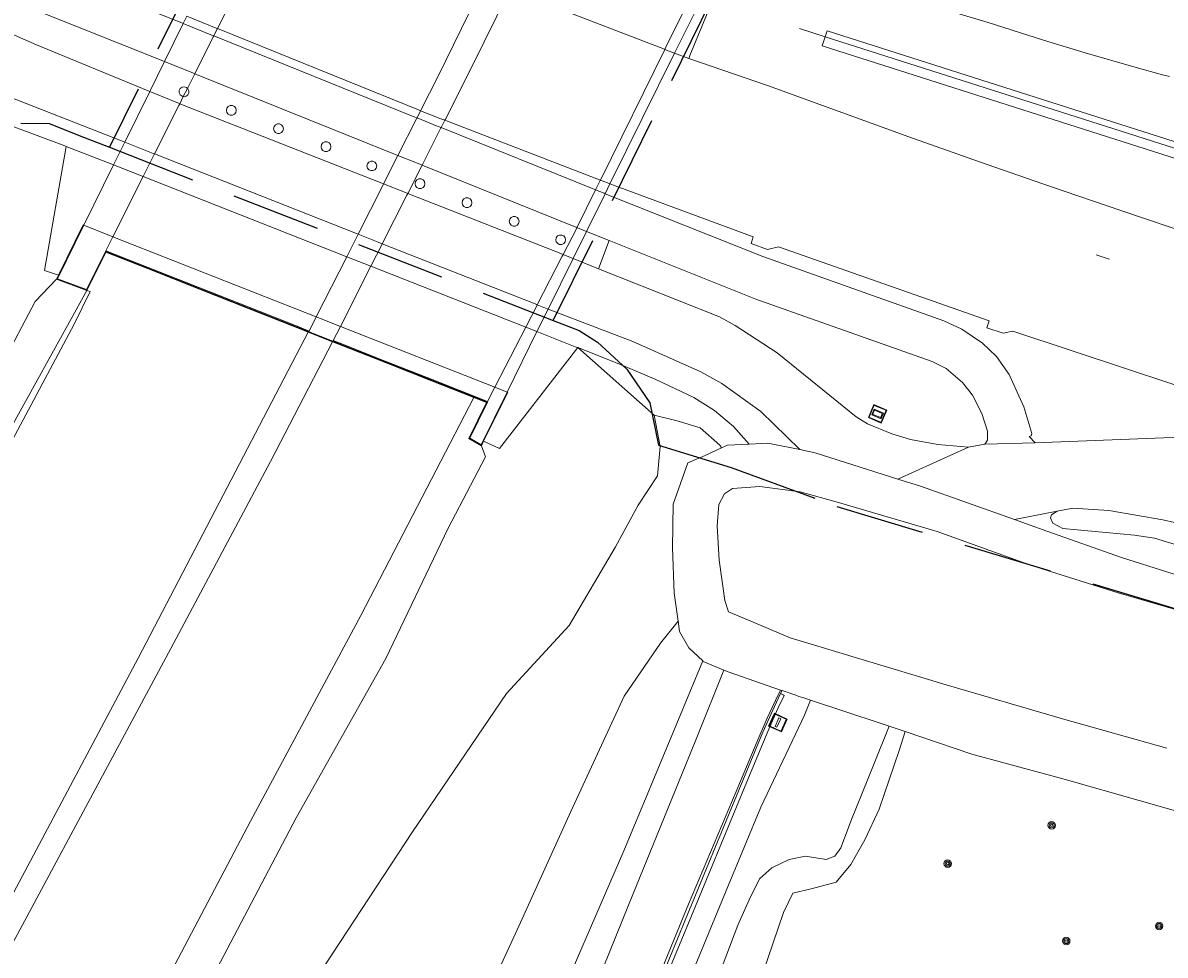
# Model space of a CAD drawing. Header units: metres. Extents: x 89872 to 94585, y 463299 to 469000.
# Tile 68 of 230: x 90991 to 91072, y 464530 to 464596. Entities that reach past the tile are written whole.
import ezdxf
from ezdxf.enums import TextEntityAlignment as Align

# ---------------------------------------------------------------- set-up
doc = ezdxf.new("R2010")
doc.units = ezdxf.units.M
doc.linetypes.add('HIDDEN', pattern=[9.525, 6.35, -3.175])
doc.layers.get('0').update_dxf_attribs({"linetype": 'CONTINUOUS'})
for name, color, linetype, lineweight in [('B-WE-GR-BEPLANTING_CULTUUR-G', 251, 'CONTINUOUS', 13), ('B-WE-GR-BOOM-S', 251, 'CONTINUOUS', 13), ('B-WE-GR-HAAG-G', 251, 'CONTINUOUS', 13), ('B-WE-IE-TERREINAFSCHEIDING-G', 251, 'CONTINUOUS', 13), ('B-WE-KW-KUNSTWERK-GV', 251, 'CONTINUOUS', 13), ('B-WE-OG-TOPOGRAFIE_STRAATNAAM-T18', 251, 'CONTINUOUS', 13), ('B-WE-OG-TOPOGRAFIE_WATER-GV', 251, 'CONTINUOUS', 13), ('B-WE-VH-VERHARDING-GV', 251, 'CONTINUOUS', 13), ('B-WE-VV-VERKEERSTEKEN-G', 251, 'CONTINUOUS', 13), ('B-WE-VW-PAAL_HALTE-S', 251, 'CONTINUOUS', 13), ('Percelen', 10, 'HIDDEN', 25)]:
    doc.layers.add(name, color=color, linetype=linetype, lineweight=lineweight)
doc.styles.get("Standard").update_dxf_attribs({"font": 'isocp.shx'})

# ---------------------------------------------------------------- blocks, each defined once
blk = doc.blocks.new('Q_HALTEPAAL')
for points in [[(-0.5, 0.5), (0.5, 0.5), (0.5, -0.5), (-0.5, -0.5)], [(-0.08, 0.333), (0.071, 0.333), (0.071, -0.329), (-0.08, -0.329)]]:
    blk.add_lwpolyline(points, close=True)
blk.add_lwpolyline([(-0.442, 0.464), (0.438, 0.464, -0.414214), (0.459, 0.442), (0.459, -0.437, -0.414214), (0.438, -0.459), (-0.442, -0.459, -0.414214), (-0.463, -0.437), (-0.463, 0.442), (-0.463, 0.444), (-0.463, 0.446), (-0.463, 0.448), (-0.462, 0.45), (-0.461, 0.451), (-0.46, 0.453), (-0.459, 0.455), (-0.458, 0.456), (-0.457, 0.457), (-0.456, 0.459), (-0.454, 0.46), (-0.453, 0.461), (-0.451, 0.462), (-0.449, 0.462), (-0.447, 0.463), (-0.446, 0.463), (-0.444, 0.464), (-0.442, 0.464)], format="xyb")
blk = doc.blocks.new('Q_VERKEERSBORD')
for points in [[(-0.5, 0.5), (0.5, 0.5), (0.5, -0.5), (-0.5, -0.5)], [(-0.369, 0.22), (0.358, 0.22), (0.358, -0.214), (-0.369, -0.214)]]:
    blk.add_lwpolyline(points, close=True)
for points in [[(-0.442, 0.464), (0.438, 0.464, -0.414214), (0.459, 0.442), (0.459, -0.437, -0.414214), (0.438, -0.459), (-0.442, -0.459, -0.414214), (-0.463, -0.437), (-0.463, 0.442), (-0.463, 0.444), (-0.463, 0.446), (-0.463, 0.448), (-0.462, 0.45), (-0.461, 0.451), (-0.46, 0.453), (-0.459, 0.455), (-0.458, 0.456), (-0.457, 0.457), (-0.456, 0.459), (-0.454, 0.46), (-0.453, 0.461), (-0.451, 0.462), (-0.449, 0.462), (-0.447, 0.463), (-0.446, 0.463), (-0.444, 0.464), (-0.442, 0.464)], [(-0.287, 0.16), (0.281, 0.16, -0.414214), (0.303, 0.139), (0.303, -0.134, -0.414214), (0.281, -0.156), (-0.287, -0.156, -0.414214), (-0.308, -0.134), (-0.308, 0.139), (-0.308, 0.14), (-0.308, 0.142), (-0.307, 0.144), (-0.307, 0.146), (-0.306, 0.148), (-0.305, 0.149), (-0.304, 0.151), (-0.303, 0.152), (-0.302, 0.154), (-0.3, 0.155), (-0.299, 0.156), (-0.297, 0.157), (-0.296, 0.158), (-0.294, 0.159), (-0.292, 0.159), (-0.29, 0.16), (-0.288, 0.16), (-0.287, 0.16)]]:
    blk.add_lwpolyline(points, format="xyb")
blk = doc.blocks.new('Q_BOOM')
for radius in [0.27, 0.18, 0.09]:
    blk.add_circle((0, 0), radius)

msp = doc.modelspace()

# ---------------------------------------------------------------- linework, layer by layer
at = {"layer": 'B-WE-GR-BEPLANTING_CULTUUR-G'}
for p, q in [((91048.053, 464595.456), (91047.92, 464595.046)), ((91035.74, 464568.095), (91030.291, 464572.907)), ((91030.291, 464572.907), (91033.222, 464571.763))]:
    msp.add_line(p, q, dxfattribs=at)
for points in [[(91047.92, 464595.046), (91047.706, 464594.387), (91112.476, 464573.76), (91114.817, 464571.532), (91115.706, 464570.686), (91116.405, 464571.42), (91113.651, 464574.04)], [(91113.651, 464574.04), (91112.822, 464574.829), (91048.053, 464595.456)], [(90980.57, 464574.682), (90983.689, 464580.828), (90986.962, 464587.427), (90989.993, 464588.669), (90993.759, 464587.272), (90993.84, 464587.242)], [(91033.222, 464571.763), (91035.855, 464570.647), (91038.548, 464569.366), (91040.035, 464568.43), (91041.392, 464567.3), (91042.51, 464566.047)], [(91035.032, 464507.576), (91036.883, 464511.533), (91040.869, 464521.265), (91043.475, 464528.364), (91044.944, 464532.683), (91045.621, 464534.06), (91047.011, 464534.388), (91048.69, 464534.84), (91049.734, 464536.103), (91050.748, 464537.864), (91051.751, 464540.058), (91053.192, 464544.216), (91053.608, 464545.57)]]:
    msp.add_lwpolyline(points, dxfattribs=at)
at = {"layer": 'B-WE-GR-HAAG-G'}
for p, q in [((91046.086, 464595.632), (91047.92, 464595.046)), ((91047.92, 464595.046), (91113.651, 464574.04))]:
    msp.add_line(p, q, dxfattribs=at)
at = {"layer": 'B-WE-IE-TERREINAFSCHEIDING-G'}
for p, q in [((90993.84, 464587.242), (90997.22, 464585.913)), ((90997.22, 464585.913), (90999.33, 464585.083)), ((90999.33, 464585.083), (91013.831, 464579.38)), ((91013.831, 464579.38), (91015.557, 464578.701)), ((91015.557, 464578.701), (91026.581, 464574.366)), ((91026.581, 464574.366), (91027.383, 464574.051))]:
    msp.add_line(p, q, dxfattribs=at)
for points in [[(90993.308, 464578.067), (90992.303, 464578.412), (90993.84, 464587.242)], [(91027.383, 464574.051), (91030.115, 464572.976), (91030.291, 464572.907)], [(91030.291, 464572.907), (91024.718, 464565.731), (91023.582, 464566.242)]]:
    msp.add_lwpolyline(points, dxfattribs=at)
at = {"layer": 'B-WE-KW-KUNSTWERK-GV'}
for p, q in [((91037.18, 464593.884), (91041.009, 464601.636)), ((91002.183, 464595.987), (91000.849, 464593.279)), ((91002.446, 464596.521), (91002.183, 464595.987)), ((91032.583, 464584.577), (91037.18, 464593.884)), ((91000.849, 464593.279), (90999.8, 464591.15)), ((90999.8, 464591.15), (90998.017, 464587.53)), ((91002.102, 464590.806), (91002.194, 464590.788)), ((90998.017, 464587.53), (90997.22, 464585.913)), ((90997.22, 464585.913), (90995.107, 464581.624)), ((91032.234, 464583.871), (91032.583, 464584.577)), ((91030.905, 464581.18), (91032.234, 464583.871)), ((90995.107, 464581.624), (90993.222, 464577.797)), ((90997.184, 464580.806), (90995.107, 464581.624)), ((91029.953, 464579.252), (91030.905, 464581.18)), ((91011.661, 464575.098), (90997.184, 464580.806)), ((91028.177, 464575.658), (91029.953, 464579.252)), ((90993.308, 464578.067), (90993.168, 464577.779)), ((90993.168, 464577.779), (90995.321, 464576.987)), ((91027.383, 464574.051), (91028.177, 464575.658)), ((91013.388, 464574.417), (91011.661, 464575.098)), ((91011.095, 464574.008), (91012.83, 464573.323)), ((91024.374, 464570.087), (91013.388, 464574.417)), ((91025.254, 464569.74), (91027.383, 464574.051)), ((91025.254, 464569.74), (91024.374, 464570.087)), ((91023.422, 464565.918), (91023.582, 464566.242))]:
    msp.add_line(p, q, dxfattribs=at)
for points in [[(91002.485, 464591.368), (91002.416, 464591.431), (91002.262, 464591.477), (91002.103, 464591.45), (91001.973, 464591.355), (91001.9, 464591.211), (91001.899, 464591.05), (91001.97, 464590.905), (91002.102, 464590.806)], [(91002.194, 464590.788), (91002.249, 464590.778), (91002.395, 464590.814), (91002.512, 464590.907), (91002.579, 464591.041), (91002.584, 464591.191), (91002.526, 464591.33), (91002.485, 464591.368)], [(91005.266, 464589.803), (91005.301, 464589.652), (91005.398, 464589.53), (91005.538, 464589.463), (91005.693, 464589.463), (91005.833, 464589.53), (91005.93, 464589.652), (91005.965, 464589.803), (91005.931, 464589.955), (91005.834, 464590.077), (91005.693, 464590.144), (91005.538, 464590.144), (91005.397, 464590.077), (91005.3, 464589.955), (91005.266, 464589.803)], [(91008.624, 464588.495), (91008.659, 464588.344), (91008.756, 464588.222), (91008.896, 464588.155), (91009.051, 464588.155), (91009.191, 464588.222), (91009.288, 464588.344), (91009.323, 464588.495), (91009.289, 464588.647), (91009.192, 464588.769), (91009.051, 464588.836), (91008.896, 464588.836), (91008.755, 464588.769), (91008.658, 464588.647), (91008.624, 464588.495)], [(91012.009, 464587.214), (91012.044, 464587.063), (91012.141, 464586.941), (91012.281, 464586.874), (91012.436, 464586.874), (91012.576, 464586.941), (91012.673, 464587.063), (91012.708, 464587.214), (91012.674, 464587.366), (91012.577, 464587.488), (91012.436, 464587.555), (91012.281, 464587.555), (91012.14, 464587.488), (91012.043, 464587.366), (91012.009, 464587.214)], [(91015.277, 464585.85), (91015.312, 464585.699), (91015.409, 464585.577), (91015.549, 464585.51), (91015.704, 464585.51), (91015.844, 464585.577), (91015.941, 464585.699), (91015.976, 464585.85), (91015.942, 464586.002), (91015.845, 464586.124), (91015.704, 464586.191), (91015.549, 464586.191), (91015.408, 464586.124), (91015.311, 464586.002), (91015.277, 464585.85)], [(91018.705, 464584.579), (91018.74, 464584.428), (91018.837, 464584.306), (91018.977, 464584.239), (91019.132, 464584.239), (91019.272, 464584.306), (91019.369, 464584.428), (91019.404, 464584.579), (91019.37, 464584.731), (91019.273, 464584.853), (91019.132, 464584.92), (91018.977, 464584.92), (91018.836, 464584.853), (91018.739, 464584.731), (91018.705, 464584.579)], [(91022.053, 464583.223), (91022.088, 464583.072), (91022.185, 464582.95), (91022.325, 464582.883), (91022.48, 464582.883), (91022.62, 464582.95), (91022.717, 464583.072), (91022.752, 464583.223), (91022.718, 464583.375), (91022.621, 464583.497), (91022.48, 464583.564), (91022.325, 464583.564), (91022.184, 464583.497), (91022.087, 464583.375), (91022.053, 464583.223)], [(91025.406, 464581.902), (91025.441, 464581.751), (91025.538, 464581.629), (91025.678, 464581.562), (91025.833, 464581.562), (91025.973, 464581.629), (91026.07, 464581.751), (91026.105, 464581.902), (91026.071, 464582.054), (91025.974, 464582.176), (91025.833, 464582.243), (91025.678, 464582.243), (91025.537, 464582.176), (91025.44, 464582.054), (91025.406, 464581.902)], [(90995.107, 464581.624), (90995.054, 464581.645), (90993.308, 464578.067)], [(91028.727, 464580.585), (91028.762, 464580.434), (91028.859, 464580.312), (91028.999, 464580.245), (91029.154, 464580.245), (91029.294, 464580.312), (91029.391, 464580.434), (91029.426, 464580.585), (91029.392, 464580.737), (91029.295, 464580.859), (91029.154, 464580.926), (91028.999, 464580.926), (91028.858, 464580.859), (91028.761, 464580.737), (91028.727, 464580.585)], [(90993.222, 464577.797), (90995.296, 464577.049), (90996.657, 464579.762), (91023.851, 464569.026), (91022.6, 464566.465), (91023.401, 464565.989), (91025.254, 464569.74)], [(90995.321, 464576.987), (90996.681, 464579.699), (90999.633, 464578.534), (91003.339, 464577.07), (91006.761, 464575.719), (91010.017, 464574.434), (91011.095, 464574.008)], [(91012.83, 464573.323), (91013.428, 464573.087), (91016.642, 464571.818), (91019.869, 464570.544), (91022.883, 464569.354)], [(91022.883, 464569.354), (91023.781, 464569), (91022.533, 464566.448), (91023.422, 464565.918)], [(91023.582, 464566.242), (91025.304, 464569.72), (91025.254, 464569.74)]]:
    msp.add_lwpolyline(points, dxfattribs=at)
at = {"layer": 'B-WE-OG-TOPOGRAFIE_STRAATNAAM-T18'}
for p, q in [((91067.219, 464579.523), (91067.859, 464579.314)), ((91067.859, 464579.314), (91068.17, 464579.212))]:
    msp.add_line(p, q, dxfattribs=at)
at = {"layer": 'B-WE-OG-TOPOGRAFIE_WATER-GV'}
for p, q in [((91044.74, 464548.53), (91044.845, 464548.494)), ((91044.845, 464548.494), (91045.811, 464548.158)), ((91046.382, 464547.965), (91046.862, 464547.807)), ((91052.473, 464545.952), (91053.608, 464545.57))]:
    msp.add_line(p, q, dxfattribs=at)
for points in [[(91040.538, 464565.78), (91039.374, 464565.237), (91038.134, 464564.699), (91037.082, 464561.763), (91037.028, 464558.645), (91037.155, 464555.437), (91037.432, 464553.422)], [(91042.51, 464566.047), (91040.952, 464565.974), (91040.538, 464565.78)], [(91046.101, 464565.646), (91043.828, 464566.108), (91042.51, 464566.047)], [(91053.078, 464563.55), (91047.192, 464565.425), (91046.101, 464565.646)], [(91061.404, 464560.665), (91054.697, 464563.034), (91053.078, 464563.55)], [(91072.253, 464544.382), (91064.81, 464546.481), (91056.52, 464548.905), (91050.393, 464550.747), (91045.412, 464552.246), (91042.463, 464553.498), (91041.017, 464554.102), (91040.755, 464554.898), (91040.352, 464557.769), (91040.216, 464560.221), (91040.33, 464561.749), (91040.743, 464562.507), (91041.31, 464562.871), (91043.264, 464563.031), (91046.124, 464562.645), (91048.869, 464561.877), (91055.901, 464559.819), (91062.54, 464557.431), (91068.79, 464555.46), (91075.32, 464553.546)], [(91096.602, 464551.138), (91087.904, 464552.832), (91081.06, 464554.508), (91075.615, 464555.873), (91069.008, 464557.965), (91063.707, 464559.851), (91061.404, 464560.665)], [(91037.432, 464553.422), (91037.531, 464552.706), (91038.201, 464551.538), (91039.187, 464550.597)], [(91039.187, 464550.597), (91039.233, 464550.553), (91040.703, 464549.951)], [(91040.703, 464549.951), (91041.002, 464549.829), (91044.74, 464548.53)], [(91045.811, 464548.158), (91046.048, 464548.076), (91046.382, 464547.965)], [(91046.862, 464547.807), (91051.91, 464546.142), (91052.473, 464545.952)], [(91053.608, 464545.57), (91058.362, 464543.969), (91064.928, 464542.191), (91075.624, 464539.148), (91080.673, 464537.928), (91082.208, 464537.142), (91082.944, 464536.732), (91083.757, 464535.939), (91084.245, 464535.204), (91084.619, 464534.2), (91084.687, 464533.101), (91084.372, 464532.021), (91083.656, 464530.711)]]:
    msp.add_lwpolyline(points, dxfattribs=at)
at = {"layer": 'B-WE-VH-VERHARDING-GV'}
for p, q in [((91031.905, 464584.834), (91036.5, 464594.143)), ((91038.204, 464593.495), (91037.18, 464593.884)), ((91002.485, 464591.368), (91002.194, 464590.788)), ((91002.194, 464590.788), (91001.936, 464590.275)), ((91018.841, 464589.267), (91019.1, 464589.777)), ((91020.825, 464589.104), (91020.559, 464588.577)), ((90999.33, 464585.083), (90997.184, 464580.806)), ((91030.905, 464581.18), (91032.524, 464580.533)), ((91032.524, 464580.533), (91031.771, 464578.53)), ((91011.661, 464575.098), (91013.831, 464579.38)), ((91015.557, 464578.701), (91013.388, 464574.417)), ((91031.771, 464578.53), (91029.953, 464579.252)), ((91024.374, 464570.087), (91026.581, 464574.366)), ((91053.078, 464563.55), (91058.131, 464565.831)), ((91059.278, 464566.039), (91058.131, 464565.831)), ((91059.278, 464566.039), (91062.881, 464566.128)), ((91061.404, 464560.665), (91064.442, 464561.265)), ((91044.723, 464548.279), (91044.845, 464548.494))]:
    msp.add_line(p, q, dxfattribs=at)
for points in [[(91002.183, 464595.987), (91002.082, 464596.028), (90995.558, 464598.631), (90984.494, 464602.776), (90971.88, 464608.258), (90968.306, 464609.929)], [(91009.183, 464604.918), (91009.155, 464604.859), (91007.028, 464600.421), (91004.623, 464595.63)], [(91036.5, 464594.143), (91036.574, 464594.294), (91040.278, 464601.797), (91040.304, 464601.851)], [(91038.204, 464593.495), (91038.277, 464593.706), (91041.398, 464601.294)], [(91041.398, 464601.294), (91044.087, 464600.586), (91049.083, 464599.113), (91055.357, 464597.299), (91059.526, 464596.05), (91063.457, 464594.808), (91066.434, 464593.905), (91070.074, 464592.854), (91071.935, 464592.333), (91072.431, 464592.224)], [(90983.416, 464599.933), (90991.489, 464597.019), (91000.74, 464593.323), (91000.849, 464593.279)], [(91019.1, 464589.777), (91019.141, 464589.858), (91020.317, 464592.179), (91023.693, 464599.098)], [(90999.8, 464591.15), (90999.689, 464591.195), (90991.735, 464594.47), (90982.087, 464598.728)], [(91025.441, 464598.419), (91022.707, 464592.819), (91020.863, 464589.178), (91020.825, 464589.104)], [(91036.5, 464594.143), (91036.48, 464594.151), (91025.441, 464598.419)], [(91004.363, 464595.11), (91004.281, 464595.143), (91002.183, 464595.987)], [(91002.446, 464596.521), (91004.541, 464595.663), (91004.623, 464595.63)], [(91004.363, 464595.11), (91004.33, 464595.045), (91003.007, 464592.41)], [(91004.623, 464595.63), (91004.609, 464595.601), (91004.363, 464595.11)], [(91018.841, 464589.267), (91018.689, 464589.328), (91004.363, 464595.11)], [(91004.623, 464595.63), (91018.943, 464589.838), (91019.1, 464589.777)], [(91037.18, 464593.884), (91037.12, 464593.907), (91036.5, 464594.143)], [(91069.04, 464582.65), (91063.974, 464584.383), (91058.916, 464586.143), (91053.868, 464587.929), (91048.829, 464589.741), (91043.8, 464591.579), (91038.204, 464593.495)], [(90998.017, 464587.53), (90997.901, 464587.575), (90985.171, 464592.57)], [(91000.849, 464593.279), (91002.924, 464592.443), (91003.007, 464592.41)], [(91003.007, 464592.41), (91002.984, 464592.363), (91002.485, 464591.368)], [(91003.007, 464592.41), (91017.35, 464586.644), (91017.485, 464586.59)], [(91001.936, 464590.275), (91001.861, 464590.304), (90999.8, 464591.15)], [(91001.936, 464590.275), (91001.875, 464590.153), (91000.14, 464586.697)], [(91016.458, 464584.564), (91016.331, 464584.614), (91001.936, 464590.275)], [(91019.1, 464589.777), (91020.545, 464589.212), (91020.825, 464589.104)], [(91017.485, 464586.59), (91018.827, 464589.239), (91018.841, 464589.267)], [(91020.559, 464588.577), (91020.283, 464588.688), (91018.841, 464589.267)], [(91020.559, 464588.577), (91020.545, 464588.55), (91019.203, 464585.899)], [(91031.563, 464584.141), (91031.501, 464584.166), (91020.559, 464588.577)], [(91020.825, 464589.104), (91031.841, 464584.858), (91031.905, 464584.834)], [(91000.14, 464586.697), (91000.055, 464586.731), (90998.017, 464587.53)], [(91000.14, 464586.697), (91000.119, 464586.655), (90999.33, 464585.083)], [(91014.645, 464580.986), (91014.522, 464581.035), (91000.14, 464586.697)], [(91016.458, 464584.564), (91017.462, 464586.545), (91017.485, 464586.59)], [(91017.485, 464586.59), (91018.93, 464586.009), (91019.203, 464585.899)], [(91019.203, 464585.899), (91019.18, 464585.854), (91018.182, 464583.884)], [(91019.203, 464585.899), (91030.153, 464581.485), (91030.234, 464581.452)], [(91014.645, 464580.986), (91016.398, 464584.446), (91016.458, 464584.564)], [(91018.182, 464583.884), (91017.903, 464583.994), (91016.458, 464584.564)], [(91031.563, 464584.141), (91031.897, 464584.818), (91031.905, 464584.834)], [(91031.905, 464584.834), (91032.534, 464584.595), (91032.583, 464584.577)], [(91032.583, 464584.577), (91042.778, 464580.799), (91042.647, 464580.327), (91043.799, 464579.905), (91044.591, 464580.076), (91059.588, 464574.819), (91059.418, 464574.311), (91060.579, 464573.933), (91061.274, 464574.089), (91065.513, 464572.682)], [(91018.182, 464583.884), (91018.123, 464583.768), (91016.37, 464580.306)], [(91029.248, 464579.54), (91029.192, 464579.563), (91018.182, 464583.884)], [(91030.234, 464581.452), (91030.271, 464581.525), (91031.561, 464584.138), (91031.563, 464584.141)], [(91032.234, 464583.871), (91032.17, 464583.896), (91031.563, 464584.141)], [(91062.881, 464566.128), (91062.443, 464566.586), (91062.587, 464566.639), (91062.626, 464566.788), (91062.074, 464568.686), (91061.024, 464570.986), (91060.106, 464572.279), (91059.108, 464573.238), (91057.652, 464574.218), (91056.354, 464574.813), (91043.474, 464579.401), (91032.234, 464583.871)], [(91101.871, 464572.055), (91100.537, 464572.452), (91096.2, 464573.864), (91090.746, 464575.554), (91085.303, 464577.278), (91079.871, 464579.035), (91074.45, 464580.826), (91069.04, 464582.65)], [(91029.248, 464579.54), (91030.217, 464581.419), (91030.234, 464581.452)], [(91030.234, 464581.452), (91030.85, 464581.202), (91030.905, 464581.18)], [(90997.184, 464580.806), (90996.682, 464579.806), (90999.699, 464578.615), (91003.376, 464577.163), (91006.81, 464575.808), (91010.069, 464574.521), (91011.152, 464574.093), (91011.661, 464575.098)], [(91013.831, 464579.38), (91014.627, 464580.95), (91014.645, 464580.986)], [(91016.37, 464580.306), (91016.064, 464580.426), (91014.645, 464580.986)], [(91032.524, 464580.533), (91042.972, 464576.355), (91055.539, 464571.925), (91056.54, 464571.415), (91057.7, 464570.431), (91058.404, 464569.526), (91059.064, 464568.223), (91059.48, 464566.966), (91059.474, 464566.314), (91059.278, 464566.039)], [(91016.37, 464580.306), (91016.353, 464580.272), (91015.557, 464578.701)], [(91027.403, 464575.962), (91027.378, 464575.972), (91016.37, 464580.306)], [(91027.403, 464575.962), (91029.186, 464579.42), (91029.248, 464579.54)], [(91029.953, 464579.252), (91029.898, 464579.274), (91029.248, 464579.54)], [(91058.131, 464565.831), (91055.929, 464566.011), (91053.996, 464566.375), (91052.659, 464566.766), (91050.931, 464567.485), (91050.109, 464567.986), (91044.499, 464572.528), (91041.508, 464574.495), (91040.378, 464575.109), (91031.771, 464578.53)], [(90883.128, 464381.454), (90891.24, 464396.562), (90900.416, 464413.743), (90908.526, 464427.804), (90916.734, 464442.385), (90922.336, 464452.521), (90926.464, 464457.909), (90931.921, 464467.01), (90936.827, 464476.386), (90942.365, 464485.894), (90950.408, 464499.462), (90960.282, 464517.251), (90967.337, 464530.496), (90976.57, 464548.183), (90984.104, 464562.405), (90989.252, 464571.645), (90991.644, 464576.2), (90993.168, 464577.779)], [(90995.321, 464576.987), (90989.054, 464565.685), (90986.392, 464560.646), (90979.18, 464547.108), (90970.118, 464530.043), (90961.646, 464514.093), (90951.895, 464496.545), (90942.472, 464479.741), (90935.638, 464467.731), (90936.114, 464467.473)], [(90995.321, 464576.987), (90995.565, 464576.907), (90994.423, 464574.582), (90988.87, 464564.209), (90982.292, 464551.997), (90974.936, 464537.713), (90967.425, 464523.666), (90958.224, 464506.797), (90948.363, 464489.23), (90939.568, 464473.656), (90936.114, 464467.473)], [(91026.581, 464574.366), (91027.388, 464575.933), (91027.403, 464575.962)], [(91028.177, 464575.658), (91028.121, 464575.679), (91027.403, 464575.962)], [(91046.101, 464565.646), (91043.338, 464568.368), (91040.543, 464570.353), (91039.057, 464571.182), (91034.207, 464573.351), (91028.177, 464575.658)], [(90959.099, 464477.628), (90967.305, 464492.22), (90982.625, 464520.056), (90998.97, 464550.804), (91011.095, 464574.008)], [(91013.388, 464574.417), (91012.879, 464573.412), (91013.474, 464573.176), (91016.688, 464571.908), (91019.915, 464570.634), (91023.855, 464569.079), (91024.374, 464570.087)], [(91012.83, 464573.323), (91008.396, 464564.793), (91001.313, 464551.489), (90989.156, 464528.838), (90973.354, 464499.761), (90960.98, 464476.93)], [(91065.513, 464572.682), (91076.397, 464569.069), (91076.244, 464568.545), (91077.401, 464568.184), (91078.07, 464568.373), (91094.341, 464563.48)], [(90996.45, 464519.222), (91006.985, 464539.191), (91014.841, 464553.825), (91022.883, 464569.354)], [(91008.171, 464522.668), (91018.521, 464538.436), (91025.221, 464548.271), (91029.677, 464553.123), (91032.973, 464558.732), (91034.593, 464561.683), (91035.964, 464563.777), (91036.167, 464565.863), (91035.74, 464568.095)], [(91035.74, 464568.095), (91037.362, 464567.705), (91039.005, 464567.191), (91040.405, 464565.962), (91040.538, 464565.78)], [(91090.752, 464562.255), (91078.045, 464566.181), (91074.46, 464566.573), (91062.881, 464566.128)], [(91023.422, 464565.918), (91023.71, 464565.145), (91021.054, 464560.057), (91016.626, 464550.776), (91010.222, 464539.43), (91003.617, 464526.837)], [(91117.411, 464545.796), (91117.238, 464545.665), (91117.067, 464545.645), (91102.604, 464549.796), (91071.371, 464559.343), (91069.943, 464559.559), (91064.834, 464560.042), (91064.126, 464560.414), (91063.962, 464560.8), (91064.033, 464561.011), (91064.442, 464561.265)], [(91064.442, 464561.265), (91065.546, 464561.472), (91068.11, 464561.317), (91071.962, 464560.656), (91073.619, 464560.259), (91093.508, 464553.992), (91102.343, 464551.614), (91117.519, 464547.793), (91117.806, 464547.647), (91117.928, 464547.354), (91117.91, 464547.181)], [(91037.432, 464553.422), (91036.174, 464551.872), (91033.591, 464548.093), (91029.788, 464539.873), (91025.985, 464531.463), (91020.837, 464520.355), (91016.606, 464507.974), (91013.597, 464500.037)], [(91018.933, 464501.98), (91019.755, 464504.021), (91023.972, 464514.425), (91027.903, 464523.975), (91033.57, 464537.08), (91037.339, 464546.154), (91039.187, 464550.597)], [(91040.703, 464549.951), (91038.767, 464545.155), (91033.896, 464533.207), (91027.646, 464517.71), (91022.615, 464505.649), (91021.447, 464502.827)], [(91034.326, 464523.406), (91033.95, 464522.483), (91034.154, 464522.393), (91035.735, 464521.773), (91038.035, 464527.388), (91041.008, 464534.59), (91043.322, 464540.189), (91046.024, 464545.827), (91046.452, 464546.737), (91046.862, 464547.807)], [(91035.029, 464525.578), (91038.173, 464533.293), (91041.582, 464541.297), (91043.051, 464544.808), (91043.776, 464546.515), (91044.368, 464547.782), (91044.74, 464548.53)], [(91044.723, 464548.279), (91044.293, 464547.365), (91043.475, 464545.523), (91041.76, 464541.411), (91037.941, 464532.146), (91035.199, 464525.501)], [(91044.455, 464546.995), (91044.561, 464547.264), (91044.991, 464548.139), (91044.929, 464548.181), (91044.723, 464548.279)], [(91034.982, 464524.212), (91038.214, 464532.038), (91042.044, 464541.294), (91043.757, 464545.41), (91044.455, 464546.995)], [(91052.473, 464545.952), (91051.352, 464543.178), (91049.786, 464539.316), (91049.017, 464537.287), (91048.59, 464536.7), (91047.994, 464536.452), (91046.523, 464536.698), (91045.353, 464536.471), (91044.115, 464535.876), (91043.265, 464535.099), (91042.596, 464533.812), (91041.702, 464531.792), (91039.731, 464526.596), (91035.79, 464518.007), (91031.721, 464509.831), (91030.024, 464505.779)]]:
    msp.add_lwpolyline(points, dxfattribs=at)
at = {"layer": 'Percelen'}
for p, q in [((91020.072, 464634.015), (90996.925, 464587.171)), ((91028.55, 464574.847), (91051.607, 464621.554)), ((90996.925, 464587.171), (91028.55, 464574.847))]:
    msp.add_line(p, q, dxfattribs=at)
for points in [[(90990.626, 464588.887), (90992.64, 464588.87), (90995.08, 464587.89), (90996.925, 464587.171)], [(91028.55, 464574.847), (91030.39, 464574.13), (91031.7, 464573.31), (91033.78, 464571.37), (91035.42, 464568.97), (91036.04, 464565.97), (91041.213, 464564.382), (91048.741, 464561.603), (91100.291, 464546.043), (91149.102, 464532.135), (91151.381, 464526.606)]]:
    msp.add_lwpolyline(points, dxfattribs=at)

# ---------------------------------------------------------------- block references
at = {"layer": 'B-WE-GR-BOOM-S'}
for p, rotation in [((91064.048, 464538.902), 164.1190067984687), ((91056.644, 464536.175), 65.4322115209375), ((91071.702, 464531.729), 164.1190067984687), ((91065.081, 464530.658), 30.72844356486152)]:
    msp.add_blockref('Q_BOOM', p, dxfattribs=dict(at, rotation=rotation))
at = {"layer": 'B-WE-VV-VERKEERSTEKEN-G', "rotation": 157.4083932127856}
msp.add_blockref('Q_VERKEERSBORD', (91051.642, 464568.195), dxfattribs=at)
at = {"layer": 'B-WE-VW-PAAL_HALTE-S', "rotation": 155.5981744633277}
msp.add_blockref('Q_HALTEPAAL', (91044.542, 464546.215), dxfattribs=at)

# ---------------------------------------------------------------- texts
at = {"layer": 'B-WE-OG-TOPOGRAFIE_STRAATNAAM-T18'}
msp.add_text('Plesmanlaan', height=0.005, rotation=341.891, dxfattribs=at).set_placement((91067.219, 464579.523), align=Align.MIDDLE)

doc.saveas('drawing.dxf')
